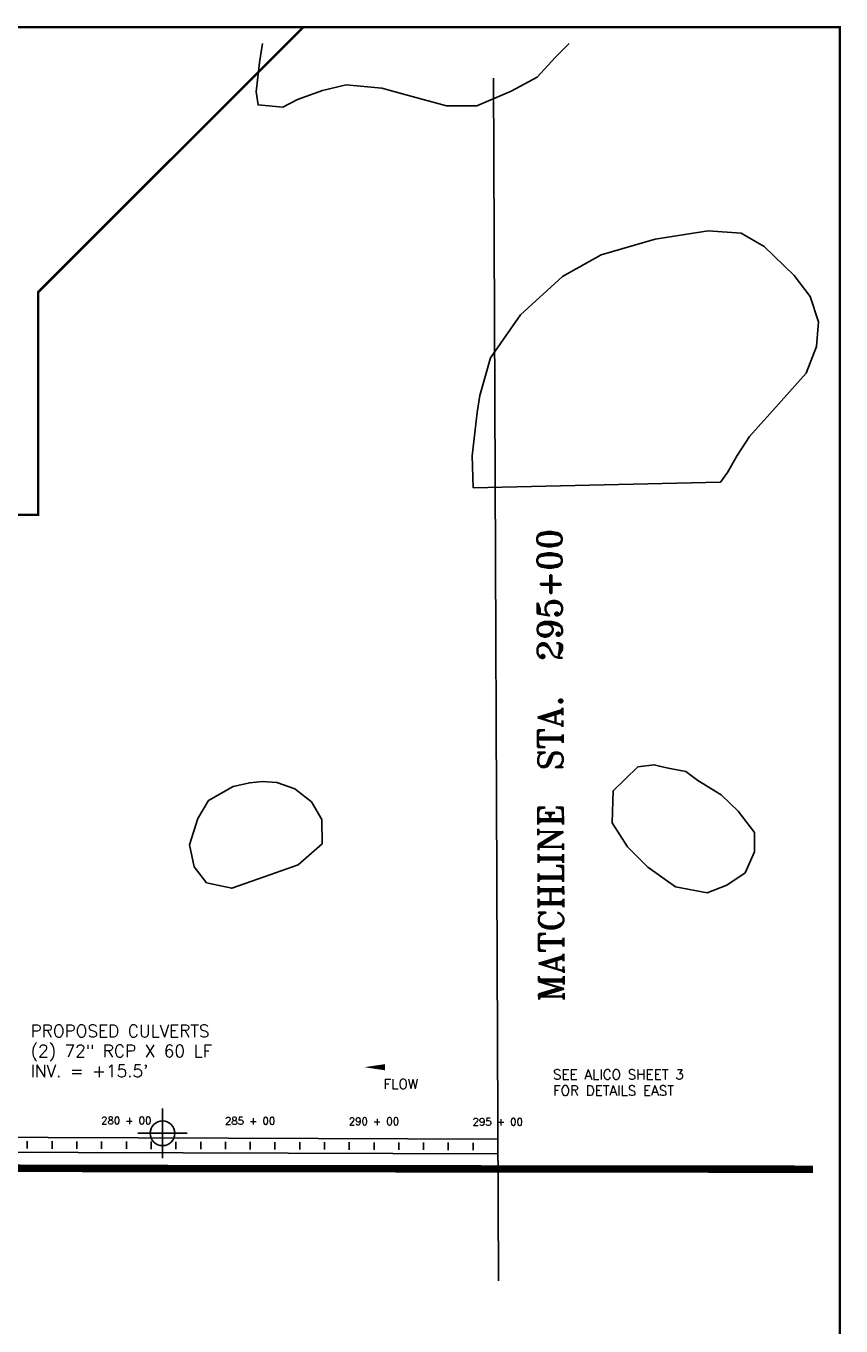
# Model space of a CAD drawing. Extents: x 232957 to 249717, y 779275 to 790002.
# Tile 7 of 7: x 246427 to 249717, y 784749 to 790002. Entities that reach past the tile are written whole.
import ezdxf
from ezdxf.enums import TextEntityAlignment as Align

# ---------------------------------------------------------------- set-up
doc = ezdxf.new("R2010")
doc.units = 0
doc.header["$LTSCALE"] = 800
doc.header["$PDMODE"] = 34
doc.header["$PDSIZE"] = 100
doc.linetypes.add('CENTER', pattern=[0])
doc.linetypes.add('DASHED', pattern=[0])
doc.layers.get('0').update_dxf_attribs({"linetype": 'CONTINUOUS'})
for name, color, linetype in [('BORDER', 1, 'CONTINUOUS'), ('MAJROADS', 9, 'CONTINUOUS'), ('MATCH', 6, 'CONTINUOUS'), ('PLAKES', 5, 'CONTINUOUS'), ('SEC', 2, 'CONTINUOUS'), ('STATIONS', 7, 'CONTINUOUS'), ('STRUCTTEXT', 7, 'CONTINUOUS'), ('SUBBASINS', 6, 'DASHED'), ('SURVCENTER', 7, 'CENTER'), ('TEXT', 7, 'CONTINUOUS'), ('WL-PRESERVE', 14, 'CONTINUOUS'), ('WSHEDS', 11, 'CONTINUOUS')]:
    doc.layers.add(name, color=color, linetype=linetype)
doc.styles.get("Standard").update_dxf_attribs({"font": 'ROMANT'})

# ---------------------------------------------------------------- blocks, each defined once
blk = doc.blocks.new('FCSTA')
at = {"color": 0}
blk.add_attdef('FCSTA', text='', height=1, dxfattribs=at).set_placement((0, 0), align=Align.MIDDLE)
blk = doc.blocks.new('FCSTCK')
at = {"layer": 'SURVCENTER', "color": 0}
blk.add_line((0, -0.5), (0, 0.5), dxfattribs=at)
blk = doc.blocks.new('FLARROW')
at = {"layer": 'PLAKES', "color": 0}
blk.add_lwpolyline([(0, 0, 0, 0.05, 0), (0.168, 0, 0, 0, -0.087559), (0.267, -0.018, 0, 0, 0.245722), (0.355, -0.006, 0, 0, -0.309425), (0.492, -0.004, 0, 0, 0), (0.558, -0.006, 0, 0, 0)], format="xyseb", dxfattribs=at)
blk.add_text('FLOW', height=0.08, dxfattribs=at).set_placement((0.295, -0.176), align=Align.CENTER)

msp = doc.modelspace()

# ---------------------------------------------------------------- linework, layer by layer
at = {"layer": 'BORDER', "color": 0, "const_width": 10}
msp.add_lwpolyline([(232962.1, 779536.5), (249712.1, 779536.5), (249712.1, 789996.5), (232962.1, 789996.5)], close=True, dxfattribs=at)
at = {"layer": 'MAJROADS', "color": 0}
msp.add_lwpolyline([(241460.2, 785483.9), (241704.1, 785493.2), (247007.3, 785386.3), (248332.1, 785384.9)], dxfattribs=at)
at = {"layer": 'MATCH', "color": 0}
msp.add_line((248313.7, 789790.9), (248334, 784930.9), dxfattribs=at)
at = {"layer": 'PLAKES', "color": 0}
for points in [[(243756.7, 785540.8), (245789.9, 785512.5), (248331.8, 785504)], [(243673.6, 785481.9), (245789.4, 785452.5), (248331.6, 785444)]]:
    msp.add_lwpolyline(points, dxfattribs=at)
at = {"layer": 'SEC', "color": 0}
msp.add_point((246977.7, 785527.5), dxfattribs=at)
at = {"layer": 'SUBBASINS', "color": 0, "linetype": 'DASHED', "const_width": 10}
msp.add_lwpolyline([(241460.2, 788026), (246475.5, 788026), (246475.5, 788926), (247546.1, 789996.5)], dxfattribs=at)
at = {"layer": 'WL-PRESERVE', "color": 0}
msp.add_lwpolyline([(247381, 789931.1), (247369.1, 789854.6), (247355.2, 789735.4), (247363.3, 789682.8), (247463.5, 789673.2), (247522.7, 789704.7), (247624, 789741.5), (247718.7, 789763.7), (247863.3, 789749.7), (247971.5, 789720.4), (248124.9, 789679.5), (248246.6, 789679.4), (248385.6, 789738.2), (248490.4, 789795), (248562.5, 789874.3), (248619.8, 789931.1)], dxfattribs=at)
for points in [[(248231.8, 788134.9), (248228.4, 788264.5), (248247.9, 788439.9), (248259.2, 788508.2), (248302.5, 788660.9), (248422.8, 788835.1), (248592.5, 788989.6), (248748.3, 789076.8), (248967.3, 789139.7), (249181, 789174.5), (249314.2, 789165), (249406.3, 789111.1), (249527.8, 788993.3), (249592.8, 788908.6), (249625.8, 788806.5), (249617.7, 788706), (249576.9, 788599.1), (249464.6, 788473.9), (249348, 788342.8), (249297.5, 788266), (249258.7, 788197.5), (249230.5, 788158.2)], [(248896.2, 787008.3), (248797.9, 786910.5), (248792.9, 786781.4), (248855.6, 786685.1), (248937.4, 786602.7), (249048.7, 786523.6), (249177.3, 786499.4), (249255.9, 786530.2), (249329.9, 786580), (249368.4, 786664.7), (249367.3, 786742.8), (249301.5, 786828.8), (249233.2, 786895.4), (249138.9, 786952.9), (249090.8, 786988.7), (249019.9, 787003.3), (248983.9, 787010.4), (248963.1, 787016.7)], [(247262.9, 786928.4), (247163.5, 786872.1), (247119.9, 786799.4), (247087, 786693.1), (247105.9, 786604.6), (247155.7, 786539.5), (247257.2, 786517.7), (247388.3, 786563.1), (247525.2, 786611.7), (247622.2, 786696.7), (247620.8, 786795.8), (247578.9, 786867.3), (247512.4, 786918.6), (247438.9, 786944.6), (247380.8, 786948.2), (247329.8, 786944.1)]]:
    msp.add_lwpolyline(points, close=True, dxfattribs=at)
at = {"layer": 'WSHEDS', "color": 0, "const_width": 30}
msp.add_lwpolyline([(249604.6, 785382.2), (246317.1, 785385.7), (241013.9, 785492.7), (239403.9, 785430.7), (235618, 785524.9), (233313.7, 785517.1), (233055.6, 785516.7)], dxfattribs=at)

# ---------------------------------------------------------------- block references
at = {"layer": 'PLAKES', "color": 0, "xscale": 500, "yscale": 500, "zscale": 500}
msp.add_blockref('FLARROW', (247792.3, 785794.4), dxfattribs=at)
at = {"layer": 'STATIONS', "color": 0, "xscale": 30, "yscale": 30, "zscale": 30}
for p, values in [((246831.4, 785579), {'FCSTA': '280 + 00'}), ((247331.4, 785577.4), {'FCSTA': '285 + 00'}), ((247831.4, 785575.7), {'FCSTA': '290 + 00'}), ((248331.4, 785574), {'FCSTA': '295 + 00'})]:
    msp.add_blockref('FCSTA', p, dxfattribs=at).add_auto_attribs(values)
for p in [(246431.8, 785480.4), (246531.8, 785480), (246631.8, 785479.7), (246731.8, 785479.4), (246831.8, 785479), (246831.8, 785479), (246931.8, 785478.7), (247031.8, 785478.4), (247131.8, 785478), (247231.8, 785477.7), (247331.8, 785477.4), (247331.8, 785477.4), (247431.8, 785477), (247531.8, 785476.7), (247631.8, 785476.4), (247731.8, 785476), (247831.8, 785475.7), (247831.8, 785475.7), (247931.8, 785475.3), (248031.7, 785475), (248131.7, 785474.7), (248231.7, 785474.3), (248331.7, 785474), (248331.7, 785474)]:
    msp.add_blockref('FCSTCK', p, dxfattribs=at)

# ---------------------------------------------------------------- texts
at = {"layer": 'MATCH', "color": 0}
msp.add_text('MATCHLINE  STA.  295+00', height=100, rotation=90.2395, dxfattribs=at).set_placement((248597.9, 786059.4))
at = {"layer": 'STRUCTTEXT', "color": 0}
for s, p in [('PROPOSED CULVERTS', (246445.2, 785916)), ('(2) 72" RCP X 60 LF', (246445.2, 785835)), ("INV. = +15.5'", (246445.2, 785754.1))]:
    msp.add_text(s, height=50, dxfattribs=at).set_placement(p)
at = {"layer": 'TEXT', "color": 0}
for s, p in [('SEE ALICO SHEET 3', (248554.5, 785744.9)), ('FOR DETAILS EAST', (248554.5, 785680.1))]:
    msp.add_text(s, height=40, dxfattribs=at).set_placement(p)

doc.saveas('drawing.dxf')
